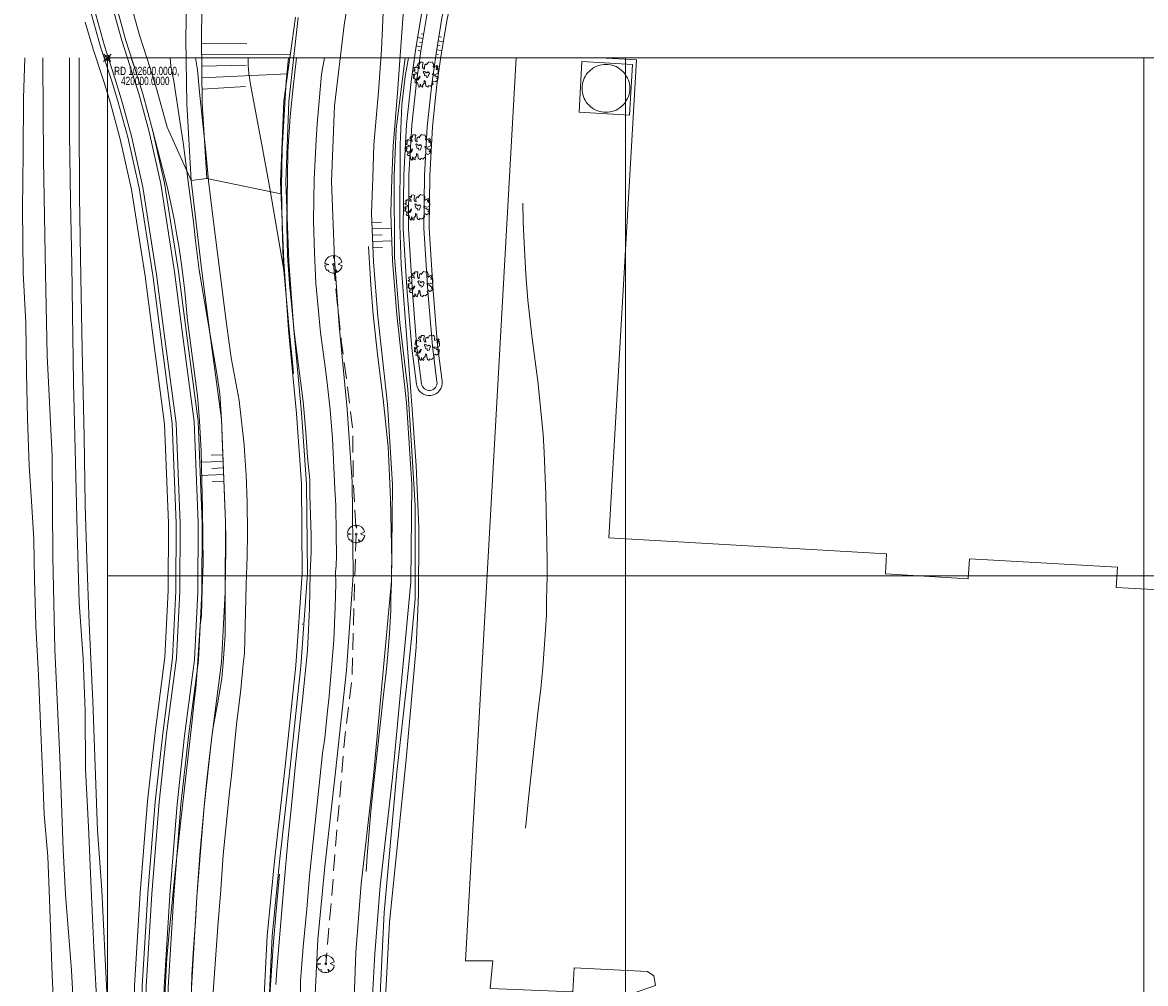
# Model space of a CAD drawing. Header units: metres. Extents: x 102313 to 104557, y 415820 to 422103.
# Tile 64 of 256: x 102584 to 102800, y 419821 to 420007. Entities that reach past the tile are written whole.
import ezdxf

# ---------------------------------------------------------------- set-up
doc = ezdxf.new("R2010")
doc.units = ezdxf.units.M
doc.header["$MEASUREMENT"] = 0
for name, pattern in [('DGN Style 3', [169.460776, 121.043411, -48.417365]), ('DGN Style 4', [193.790502, 96.834729, -48.417365, 0.121043, -48.417365]), ('HIDDEN2', [4.7625, 3.175, -1.5875])]:
    doc.linetypes.add(name, pattern=pattern)
for name, color, linetype, lineweight in [('00-Beschermingszone binnenzijde', 41, 'Continuous', 0), ('00-Coordinaten', 7, 'Continuous', 0), ('Hek', 30, 'DGN Style 4', 0), ('Hoofdgebouw', 1, 'Continuous', 0), ('N-BEPLANTING VERWIJDEREN', 104, 'Continuous', 0), ('N-ONTWERP', 2, 'Continuous', 0), ('N-ONTWERP-BOMEN', 104, 'Continuous', 0), ('N-ONTWERP-FIETSPAD', 30, 'Continuous', 0), ('N-ONTWERP-TALUD', 3, 'Continuous', 0), ('N-ONTWERP-WEG', 30, 'Continuous', 0), ('Opslagtank', 12, 'Continuous', 0), ('Rijbaan', 7, 'Continuous', 0), ('Terrein_groenvoorziening', 3, 'Continuous', 0), ('Terrein_onbegroeid', 94, 'Continuous', 0), ('Terrein_weiland', 3, 'Continuous', 0), ('water', 2, 'Continuous', 0)]:
    doc.layers.add(name, color=color, linetype=linetype, lineweight=lineweight)
doc.styles.add('Style-WORKING', font='WORKING.shx')

# ---------------------------------------------------------------- blocks, each defined once
blk = doc.blocks.new('meetpunt_1')
at = {"linetype": 'ByBlock', "lineweight": -2}
blk.add_hatch(color=0, dxfattribs=at).paths.add_polyline_path([(-50000, 0, 0.414213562), (0, -50000), (0, 0)], flags=16)
at = {"color": 0, "linetype": 'ByBlock', "lineweight": -2}
for p, q in [((100000, 0), (-100000, 0)), ((0, 100000), (0, -100000))]:
    blk.add_line(p, q, dxfattribs=at)
blk.add_circle((0, 0), 50000, dxfattribs=at)
blk = doc.blocks.new('SBMK')
at = {"color": 0, "flags": 128}
for points in [[(-13.9, 9.6), (-11.1, 9), (-12.1, 11.8)], [(-1.8, 16.8), (0, 9.2), (1.6, 16.8)], [(16.8, 0.4), (11.4, -0.7), (16.8, -1.2)], [(-15, -7.8), (-10.4, -4.4), (-15.9, -5.8)], [(4.2, -16.3), (0.6, -8.8), (-3.2, -16.6)]]:
    blk.add_lwpolyline(points, dxfattribs=at)
blk.add_lwpolyline([(-1.9, 0, 1), (1.8, 0, 1), (-1.9, 0)], format="xyb", dxfattribs=at)
at = {"color": 0}
for start, end in [(145.4075, 200.2477), (95.8899, 135.5711), (1.3252, 84.4398), (207.5009, 259.3455), (284.6649, 356.0474)]:
    blk.add_arc((0, 0), 16.9, start, end, dxfattribs=at)
blk = doc.blocks.new('boom32')
at = {"color": 0, "linetype": 'ByBlock', "lineweight": -2}
for p, q in [((-18765, 44550), (-24284, 41596)), ((-16375, 48102), (-21159, 48102)), ((-21159, 48102), (-20420, 45537)), ((-20420, 45537), (-18765, 44550)), ((-12326, 44550), (-16375, 48102)), ((-9201, 43369), (-12326, 44550)), ((-9936, 48102), (-9936, 46916)), ((-4417, 48102), (-9936, 48102)), ((-9936, 46916), (-7360, 45930)), ((-7360, 45930), (-9201, 43369)), ((-3864, 38243), (-4417, 48102)), ((5519, 45736), (1102, 36470)), ((8462, 47509), (5519, 45736)), ((8648, 45537), (8462, 47509)), ((11405, 41397), (8648, 45537)), ((15822, 44550), (11405, 41397)), ((21341, 44749), (15822, 44550)), ((19504, 39822), (21341, 44749)), ((-52803, 27005), (-55193, 25232)), ((-55193, 25232), (-51515, 21884)), ((-53538, 16758), (-54826, 13604)), ((-54826, 13604), (-52617, 11826)), ((-48019, 18726), (-53538, 16758)), ((-48572, 29177), (-52803, 27005)), ((-52617, 11826), (-46178, 13206)), ((-49125, 0), (-52250, -4140)), ((-51515, 21884), (-44341, 21685)), ((-31830, 2167), (-49125, 0)), ((-41212, 30751), (-48572, 29177)), ((-43053, 20698), (-48019, 18726)), ((-46178, 13206), (-43974, 10646)), ((-44341, 21685), (-43053, 20698)), ((-43974, 10646), (-39371, 6506)), ((-37163, 31937), (-41212, 30751)), ((-39371, 6506), (-29436, 6307)), ((-37534, 38637), (-37716, 35090)), ((-37716, 35090), (-37163, 31937)), ((-34038, 42582), (-37534, 38637)), ((-30542, 41989), (-34038, 42582)), ((-29436, 6307), (-31830, 2167)), ((-25943, 29177), (-30542, 41989)), ((-17663, 23264), (-25943, 29177)), ((-24284, 41596), (-25758, 40216)), ((-25758, 40216), (-22814, 36076)), ((-22814, 36076), (-23368, 31543)), ((-23368, 31543), (-17663, 27598)), ((-17663, 27598), (-11777, 22472)), ((-11777, 22472), (-17663, 23264)), ((-7174, 5520), (-10303, 4732)), ((-10303, 4732), (-9568, -986)), ((-1841, 6506), (-7174, 5520)), ((-1288, 32525), (-3864, 38243)), ((4231, 9858), (-1841, 6506)), ((1102, 36470), (-1288, 32525)), ((0, 0), (5152, 1774)), ((920, -2954), (0, 0)), ((7360, 6705), (4231, 9858)), ((5152, 1774), (7360, 6705)), ((15455, 4927), (16375, 9465)), ((22447, 5520), (15455, 4927)), ((16375, 9465), (23182, 12224)), ((16928, 23852), (20606, 31738)), ((24470, 25431), (16928, 23852)), ((22814, 41003), (19504, 39822)), ((20606, 31738), (23549, 36665)), ((32011, 4140), (22447, 5520)), ((23549, 36665), (22814, 41003)), ((23182, 12224), (29989, 12224)), ((30174, 32923), (24470, 25431)), ((29989, 12224), (39739, 10053)), ((35875, 30358), (30174, 32923)), ((34958, -1181), (32011, 4140)), ((32383, 25037), (36246, 27204)), ((35326, 22671), (32383, 25037)), ((39557, 22866), (35326, 22671)), ((36246, 27204), (35875, 30358)), ((41947, 20698), (39557, 22866)), ((39739, 10053), (41765, 11826)), ((41765, 11826), (41947, 20698)), ((-52250, -4140), (-54458, -8673)), ((-54458, -8673), (-48019, -10248)), ((-49307, -13007), (-51148, -17545)), ((-51148, -17545), (-43053, -27793)), ((-48019, -10248), (-49307, -13007)), ((-43053, -27793), (-41580, -27598)), ((-41580, -27598), (-33671, -26019)), ((-30909, -31539), (-34220, -37058)), ((-34220, -37058), (-28148, -45338)), ((-33671, -26019), (-30909, -31539)), ((-19132, -45731), (-22996, -41985)), ((-22996, -41985), (-19132, -42578)), ((-19132, -42578), (-17663, -46523)), ((-9568, -986), (-16928, -1968)), ((-16928, -1968), (-15455, -8279)), ((-15455, -8279), (-10303, -9659)), ((-14534, -39623), (-9936, -34692)), ((-13246, -43170), (-14534, -39623)), ((-12511, -47505), (-13246, -43170)), ((-10303, -9659), (-6992, -11039)), ((-9936, -34692), (-8095, -28978)), ((-8095, -28978), (-5519, -24639)), ((-6992, -11039), (-1102, -13600)), ((-5519, -24639), (-3678, -25824)), ((-2943, -30358), (-5152, -36271)), ((-5152, -36271), (-2023, -45930)), ((-3678, -25824), (-2943, -30358)), ((-1102, -13600), (4049, -11433)), ((4417, -7094), (920, -2954)), ((1288, -8868), (4417, -7094)), ((4049, -11433), (1288, -8868)), ((11958, -47898), (13614, -40212)), ((13614, -40212), (15269, -40212)), ((15269, -40212), (17845, -43365)), ((19504, -46324), (20792, -42971)), ((20792, -42971), (19871, -39623)), ((19871, -39623), (23182, -41198)), ((21527, -30552), (25023, -28385)), ((24837, -34891), (21527, -30552)), ((23182, -41198), (23549, -42971)), ((23549, -42971), (23368, -44944)), ((28701, -42578), (24837, -34891)), ((25023, -28385), (29989, -28978)), ((25758, -46523), (28701, -42578)), ((29989, -28978), (34220, -29566)), ((31095, -4140), (34958, -1181)), ((36428, -6506), (31095, -4140)), ((34220, -29566), (38636, -27005)), ((40110, -8868), (36428, -6506)), ((38636, -27005), (42867, -25426)), ((43235, -13007), (40110, -8868)), ((40659, -19319), (43235, -13007)), ((42867, -25426), (40659, -19319)), ((-28148, -45338), (-18583, -47505)), ((-18583, -47505), (-19132, -45731)), ((-17663, -46523), (-15455, -47898)), ((-15455, -47898), (-12511, -47505)), ((-2023, -45930), (3864, -47898)), ((3864, -47898), (11958, -47898)), ((17845, -43365), (15087, -47898)), ((15087, -47898), (19504, -46324)), ((23368, -44944), (25758, -46523))]:
    blk.add_line(p, q, dxfattribs=at)

msp = doc.modelspace()

# ---------------------------------------------------------------- linework, layer by layer
at = {"layer": '00-Beschermingszone binnenzijde', "linetype": 'DGN Style 3', "flags": 128}
msp.add_lwpolyline([(102644.854, 420019.69), (102645.173, 420023.206), (102645.847, 420027.05), (102647.422, 420032.669), (102671.307, 420150.273), (102674.341, 420161.912), (102674.149, 420165.528), (102674.063, 420168.714), (102674.065, 420174.727), (102674.658, 420181.775), (102675.043, 420184.864), (102675.311, 420186.596), (102675.666, 420189.693), (102676.377, 420193.111), (102677.025, 420196.703), (102678.83, 420202.966), (102681.122, 420211.251), (102681.5, 420212.448), (102681.933, 420213.341), (102682.285, 420213.765), (102682.754, 420214.147), (102683.287, 420214.426), (102683.865, 420214.594), (102684.503, 420214.647), (102685.402, 420214.715), (102685.836, 420219.061), (102684.533, 420219.366), (102684.189, 420219.545), (102683.9, 420219.805), (102683.682, 420220.13), (102683.551, 420220.498), (102683.333, 420222.745), (102683.198, 420223.758), (102685.631, 420228.566), (102691.351, 420227.17), (102716.166, 420220.852), (102712.748, 420186.701), (102705.573, 420186.157), (102705.316, 420184.923), (102705.049, 420182.594), (102704.758, 420180.712), (102704.502, 420178.658), (102704.065, 420173.463), (102704.063, 420169.116), (102704.128, 420166.727), (102704.545, 420158.849), (102700.544, 420143.499), (102676.604, 420025.626), (102675.138, 420020.394), (102674.945, 420019.297), (102675.34, 420013.32), (102676.135, 420001.195), (102677.636, 419993.13), (102679.186, 419983.835), (102680.252, 419976.214), (102680.114, 419972.658), (102680.205, 419968.375), (102680.342, 419965.521), (102680.754, 419958.175), (102681.136, 419953.214), (102681.957, 419945.826), (102683.041, 419937.572), (102684.054, 419927.345), (102684.274, 419923.806), (102684.623, 419915.724), (102684.859, 419902.964), (102684.845, 419899.786), (102684.812, 419897.708), (102684.696, 419895.257), (102684.716, 419892.427), (102684.34, 419886.764), (102683.989, 419882.29), (102683.613, 419878.229), (102683.115, 419874.155), (102681.291, 419857.602), (102680.735, 419851.881), (102680.059, 419843.707), (102678.031, 419814.15), (102678.812, 419799.899), (102678.125, 419797.626), (102678.794, 419779.932), (102679.15, 419772.025), (102679.51, 419766.527), (102679.772, 419760.537), (102680.255, 419754.038), (102682.283, 419720.512), (102683.705, 419703.802), (102684.272, 419691.716), (102685.027, 419684.945), (102686.162, 419675.507), (102688.894, 419651.771), (102689.917, 419642.546), (102691.553, 419628.331), (102693.444, 419611.332), (102694.565, 419601.882), (102695.622, 419591.913), (102696.991, 419579.964), (102697.408, 419576.131), (102698.805, 419570.27), (102699.573, 419564.654), (102701.541, 419551.142), (102704.13, 419531.912), (102706.757, 419513.327), (102707.817, 419513.471), (102715.997, 419453.382), (102718.718, 419435.599), (102722.857, 419409.807), (102735.607, 419350.747), (102742.804, 419309.851), (102737.67, 419310.391), (102739.346, 419302.081), (102741.222, 419292.129), (102743.626, 419279.84), (102743.035, 419276.916), (102743.083, 419276.359), (102743.231, 419272.666), (102744.124, 419268.485), (102745.217, 419261.751), (102745.695, 419259.259), (102723.017, 419254.957), (102716.243, 419253.55), (102715.673, 419256.525), (102714.631, 419262.944), (102713.234, 419269.482), (102713.244, 419271.738), (102713.135, 419274.469), (102713.022, 419275.777), (102712.919, 419279.34), (102713.039, 419279.934), (102711.76, 419286.471), (102709.901, 419296.336), (102706.759, 419311.907), (102705.592, 419316.901), (102703.849, 419326.29), (102701.522, 419337.701), (102701.333, 419338.155), (102701.131, 419338.963), (102701.088, 419339.795), (102701.206, 419340.62), (102701.477, 419341.406), (102701.895, 419342.128), (102702.44, 419342.755), (102703.097, 419343.268), (102703.839, 419343.644), (102704.64, 419343.873), (102705.471, 419343.944), (102706.36, 419343.85), (102706.161, 419344.98), (102693.363, 419404.261), (102689.08, 419430.954), (102686.305, 419449.089), (102682.138, 419479.698), (102681.182, 419479.568), (102679.249, 419493.587), (102678.342, 419500), (102674.411, 419527.812), (102671.831, 419546.978), (102669.867, 419560.46), (102669.281, 419564.747), (102667.788, 419571.01), (102667.176, 419576.634), (102665.802, 419588.625), (102664.752, 419598.534), (102663.64, 419607.906), (102661.743, 419624.957), (102660.106, 419639.179), (102659.084, 419648.403), (102656.367, 419672.001), (102655.226, 419681.492), (102654.35, 419689.348), (102653.764, 419701.826), (102652.359, 419718.335), (102650.323, 419752.019), (102649.82, 419758.768), (102649.553, 419764.893), (102649.195, 419770.37), (102648.819, 419778.689), (102648.055, 419798.892), (102648.096, 419800.977), (102648.053, 419801.338), (102648.096, 419801.971), (102648.568, 419803.531), (102647.975, 419814.357), (102650.144, 419845.971), (102650.855, 419854.566), (102651.45, 419860.695), (102653.315, 419877.618), (102653.781, 419881.432), (102654.097, 419884.845), (102654.417, 419888.931), (102654.709, 419893.317), (102654.691, 419895.856), (102654.823, 419898.654), (102654.846, 419900.094), (102654.858, 419902.754), (102654.635, 419914.799), (102654.314, 419922.231), (102654.146, 419924.938), (102653.235, 419934.139), (102652.174, 419942.215), (102651.264, 419950.405), (102650.819, 419956.181), (102650.382, 419963.964), (102650.22, 419967.34), (102650.101, 419972.92), (102650.171, 419974.707), (102649.53, 419979.289), (102648.091, 419987.918), (102646.316, 419997.455), (102645.404, 420011.356), (102644.854, 420019.69)], close=True, dxfattribs=at)
at = {"layer": '00-Coordinaten'}
for p, q in [((102600, 420000), (102600, 417600)), ((104100, 420000), (102600, 420000)), ((102700, 420000), (102700, 417600)), ((102800, 420000), (102800, 417600)), ((104100, 419900), (102600, 419900))]:
    msp.add_line(p, q, dxfattribs=at)
at = {"layer": 'Hek', "flags": 128}
for points in [[(102634.074, 419958.998), (102633.898, 419960.924), (102633.722, 419967.649), (102633.58, 419975.088), (102633.736, 419982.436), (102634.484, 419995.435), (102634.922, 420000)], [(102652.984, 419552.981), (102652.631, 419556.064), (102651.84, 419562.135), (102651.095, 419568.916), (102650.206, 419577.343), (102648.832, 419588.979), (102646.319, 419611.061), (102645.648, 419617.34), (102644.304, 419629.185), (102643.66, 419634.542), (102642.64, 419644.63), (102639.339, 419674.152), (102637.88, 419687.96), (102637.033, 419695.549), (102636.435, 419700), (102635.97, 419704.324), (102635.323, 419711.914), (102634.884, 419719.414), (102633.384, 419741.2), (102632.529, 419754.831), (102631.64, 419767.778), (102631.494, 419774.414), (102631.21, 419783.163), (102630.867, 419798.041), (102630.845, 419805.836), (102630.971, 419813.215), (102631.455, 419821.007), (102631.998, 419828.503), (102632.538, 419835.373), (102634.135, 419851.61), (102635.636, 419866.42), (102636.326, 419873.646), (102637.524, 419887.565), (102637.823, 419893.752), (102637.976, 419900.803), (102637.981, 419907.795), (102637.804, 419914.282), (102637.565, 419920.055), (102637.151, 419926.573), (102635.818, 419939.939), (102635.167, 419946.815), (102634.074, 419958.998)]]:
    msp.add_lwpolyline(points, dxfattribs=at)
at = {"layer": 'Hoofdgebouw', "flags": 128}
msp.add_lwpolyline([(102695.108, 420000), (102695.107, 419999.989), (102702.085, 419999.584), (102696.731, 419907.357), (102750.31, 419904.243), (102750.109, 419900.366), (102766.103, 419899.437), (102766.32, 419903.312), (102779.019, 419902.572), (102784.602, 419902.246), (102794.884, 419901.67), (102794.638, 419897.761), (102805.391, 419897.16), (102805.64, 419901.02), (102826.586, 419899.822), (102832.068, 419993.915), (102826.713, 419994.229)], dxfattribs=at)
at = {"layer": 'N-BEPLANTING VERWIJDEREN', "linetype": 'HIDDEN2', "flags": 128}
msp.add_lwpolyline([(102643.62, 419960.128), (102645.128, 419945.448), (102646.257, 419937.236), (102647.311, 419928.195), (102647.463, 419918.025), (102647.989, 419908.08), (102647.164, 419879.746), (102645.808, 419868.822), (102644.079, 419848.55), (102643.176, 419836.797), (102642.122, 419825.119)], dxfattribs=at)
at = {"layer": 'N-ONTWERP', "ltscale": 0.1}
msp.add_line((102611.529, 419986.608), (102616.188, 419976.341), dxfattribs=at)
at = {"layer": 'N-ONTWERP', "ltscale": 0.01}
msp.add_line((102611.529, 419986.608), (102616.188, 419976.341), dxfattribs=at)
at = {"layer": 'N-ONTWERP', "ltscale": 0.1, "flags": 128}
for points in [[(102636.205, 420119.676), (102632.33, 420099.582), (102627.668, 420079.37), (102620.434, 420052.065), (102618.146, 420041.796), (102616.834, 420033.968), (102615.941, 420025.72), (102615.311, 420015.03), (102615.154, 420003.577), (102615.308, 419991.134)], [(102639.171, 420119.225), (102635.274, 420099), (102630.58, 420078.648), (102623.35, 420051.354), (102621.092, 420041.221), (102619.807, 420033.558), (102618.932, 420025.47), (102618.31, 420014.921), (102618.155, 420003.658), (102618.307, 419991.227)], [(102659.631, 419936.972), (102658.739, 419943.933), (102657.847, 419954.663), (102657.074, 419966.979), (102657.193, 419977.392), (102657.728, 419987.09), (102658.62, 419995.42), (102659.466, 420001.425), (102660.634, 420008.387), (102661.883, 420014.128), (102663.981, 420022.047), (102664.942, 420024.873), (102667.573, 420032.692), (102669.931, 420040.518), (102674.281, 420055.186)], [(102660.623, 419937.099), (102659.734, 419944.038), (102658.844, 419954.736), (102658.074, 419967.005), (102658.193, 419977.358), (102658.725, 419987.009), (102659.613, 419995.297), (102660.454, 420001.272), (102661.617, 420008.198), (102662.855, 420013.893), (102664.938, 420021.758), (102665.89, 420024.553), (102668.526, 420032.388), (102670.889, 420040.232), (102675.239, 420054.902)], [(102663.598, 419937.48), (102662.718, 419944.353), (102661.837, 419954.954), (102661.076, 419967.082), (102661.192, 419977.258), (102661.716, 419986.766), (102662.59, 419994.927), (102663.419, 420000.814), (102664.563, 420007.631), (102665.772, 420013.19), (102667.812, 420020.889), (102668.731, 420023.591), (102671.384, 420031.477), (102673.764, 420039.372), (102678.116, 420054.049)], [(102664.59, 419937.607), (102663.712, 419944.458), (102662.834, 419955.027), (102662.076, 419967.108), (102662.191, 419977.225), (102662.713, 419986.686), (102663.583, 419994.804), (102664.408, 420000.662), (102665.546, 420007.442), (102666.745, 420012.956), (102668.77, 420020.6), (102669.679, 420023.27), (102672.337, 420031.173), (102674.722, 420039.086), (102679.074, 420053.765)], [(102659.445, 420029.555), (102658.093, 420021.518), (102657.182, 420010.168), (102656.561, 420001.262), (102655.999, 419993.202), (102655.999, 419993.202), (102655.127, 419982.952), (102654.911, 419976.727), (102654.679, 419970.04), (102655.036, 419960.839), (102655.872, 419950.399), (102657.742, 419933.433), (102658.729, 419917.683), (102658.527, 419898.883), (102655.009, 419861.062), (102652.646, 419840.194), (102651.597, 419827.049), (102651.027, 419816.616)], [(102599.696, 420019.366), (102601.6, 420010.384), (102603.493, 420003.547), (102605.572, 419997.154), (102606.831, 419993.041), (102608.79, 419985.861)], [(102602.544, 420019.623), (102604.36, 420011.058), (102606.213, 420004.365), (102608.28, 419998.009), (102609.559, 419993.83), (102611.529, 419986.608)], [(102653.29, 420010.139), (102652.881, 420001.518), (102652.321, 419993.487), (102651.443, 419983.172), (102651.224, 419976.855), (102650.988, 419970.033), (102651.353, 419960.62), (102652.199, 419950.05), (102654.066, 419933.115), (102655.039, 419917.587), (102654.84, 419899.074), (102651.339, 419861.44), (102648.974, 419840.548), (102647.917, 419827.297), (102647.577, 419816.655)], [(102596.773, 420009.079), (102598.704, 420002.106), (102600.804, 419995.649), (102602.028, 419991.651), (102603.935, 419984.661), (102606.105, 419974.868), (102608.756, 419958.063), (102610.366, 419945.655), (102612.52, 419929.402), (102613.289, 419910.173), (102613.224, 419897.071), (102612.57, 419884.183), (102610.687, 419869.61), (102609.224, 419856.366), (102607.81, 419838.702), (102606.726, 419820.793), (102606.3, 419802.144), (102606.59, 419781.363), (102606.963, 419765.501), (102608.335, 419739.096), (102610.254, 419713.688), (102614.458, 419674.205), (102619.434, 419631.283)], [(102636.315, 420007.829), (102634.022, 419991.622), (102633.405, 419976.029), (102634.022, 419960.655)], [(102595.687, 420006.86), (102597.267, 420001.674), (102599.373, 419995.198), (102600.586, 419991.234), (102602.478, 419984.301), (102604.631, 419974.589), (102607.271, 419957.849), (102608.878, 419945.46), (102611.024, 419929.273), (102611.789, 419910.146), (102611.724, 419897.113), (102611.075, 419884.318), (102609.197, 419869.789), (102607.73, 419856.508), (102606.314, 419838.807), (102605.227, 419820.856), (102604.8, 419802.151), (102605.09, 419781.335), (102605.179, 419765.864), (102606.279, 419728.986)], [(102655.184, 419434.419), (102650.566, 419464.429), (102643.257, 419512.466), (102635.947, 419573.861), (102628.868, 419632.4), (102623.9, 419675.255), (102619.716, 419714.549), (102617.816, 419739.7), (102616.457, 419765.859), (102616.088, 419781.541), (102615.802, 419802.102), (102616.219, 419820.398), (102617.287, 419838.036), (102618.682, 419855.465), (102620.114, 419868.43), (102622.045, 419883.336), (102622.723, 419896.861), (102622.79, 419910.339), (102621.995, 419930.218), (102619.785, 419946.89), (102618.172, 419959.324), (102616.188, 419976.341), (102615.308, 419991.134)], [(102619.173, 419976.689), (102618.303, 419991.313)], [(102653.869, 419413.376), (102646.118, 419463.748), (102638.797, 419511.861), (102631.479, 419573.325), (102624.399, 419631.871), (102619.428, 419674.758), (102615.234, 419714.141), (102613.325, 419739.414), (102611.96, 419765.689), (102611.589, 419781.457), (102611.301, 419802.122), (102611.722, 419820.585), (102612.798, 419838.352), (102614.202, 419855.892), (102615.651, 419869.015), (102617.554, 419883.735), (102618.223, 419896.932), (102618.29, 419910.26), (102617.507, 419929.832), (102615.323, 419946.305), (102613.706, 419958.774), (102611.02, 419975.8), (102608.79, 419985.861)], [(102616.188, 419976.341), (102619.173, 419976.689)], [(102619.173, 419976.689), (102633.498, 419973.724)], [(102634.022, 419960.655), (102634.976, 419947.502), (102636.485, 419931.36), (102637.424, 419917.735), (102637.613, 419900.46), (102636.356, 419882.685), (102634.288, 419863.219), (102632.22, 419844.927), (102630.827, 419830.505), (102629.81, 419810.094), (102630.043, 419790.697), (102630.828, 419772.022), (102632.593, 419744.806), (102634.565, 419719.043), (102637.264, 419689.022), (102642.987, 419634.34), (102648.078, 419587.971), (102654.21, 419538.717), (102658.776, 419502.506)]]:
    msp.add_lwpolyline(points, dxfattribs=at)
at = {"layer": 'N-ONTWERP', "ltscale": 0.01, "flags": 128}
for points in [[(102636.205, 420119.676), (102632.33, 420099.582), (102627.668, 420079.37), (102620.434, 420052.065), (102618.146, 420041.796), (102616.834, 420033.968), (102615.941, 420025.72), (102615.311, 420015.03), (102615.154, 420003.577), (102615.308, 419991.134)], [(102639.171, 420119.225), (102635.274, 420099), (102630.58, 420078.648), (102623.35, 420051.354), (102621.092, 420041.221), (102619.807, 420033.558), (102618.932, 420025.47), (102618.31, 420014.921), (102618.155, 420003.658), (102618.307, 419991.227)], [(102659.631, 419936.972), (102658.739, 419943.933), (102657.847, 419954.663), (102657.074, 419966.979), (102657.193, 419977.392), (102657.728, 419987.09), (102658.62, 419995.42), (102659.466, 420001.425), (102660.634, 420008.387), (102661.883, 420014.128), (102663.981, 420022.047), (102664.942, 420024.873), (102667.573, 420032.692), (102669.931, 420040.518), (102674.281, 420055.186)], [(102660.623, 419937.099), (102659.734, 419944.038), (102658.844, 419954.736), (102658.074, 419967.005), (102658.193, 419977.358), (102658.725, 419987.009), (102659.613, 419995.297), (102660.454, 420001.272), (102661.617, 420008.198), (102662.855, 420013.893), (102664.938, 420021.758), (102665.89, 420024.553), (102668.526, 420032.388), (102670.889, 420040.232), (102675.239, 420054.902)], [(102663.598, 419937.48), (102662.718, 419944.353), (102661.837, 419954.954), (102661.076, 419967.082), (102661.192, 419977.258), (102661.716, 419986.766), (102662.59, 419994.927), (102663.419, 420000.814), (102664.563, 420007.631), (102665.772, 420013.19), (102667.812, 420020.889), (102668.731, 420023.591), (102671.384, 420031.477), (102673.764, 420039.372), (102678.116, 420054.049)], [(102664.59, 419937.607), (102663.712, 419944.458), (102662.834, 419955.027), (102662.076, 419967.108), (102662.191, 419977.225), (102662.713, 419986.686), (102663.583, 419994.804), (102664.408, 420000.662), (102665.546, 420007.442), (102666.745, 420012.956), (102668.77, 420020.6), (102669.679, 420023.27), (102672.337, 420031.173), (102674.722, 420039.086), (102679.074, 420053.765)], [(102659.445, 420029.555), (102658.093, 420021.518), (102657.182, 420010.168), (102656.561, 420001.262), (102655.999, 419993.202), (102655.999, 419993.202), (102655.127, 419982.952), (102654.911, 419976.727), (102654.679, 419970.04), (102655.036, 419960.839), (102655.872, 419950.399), (102657.742, 419933.433), (102658.729, 419917.683), (102658.527, 419898.883), (102655.009, 419861.062), (102652.646, 419840.194), (102651.597, 419827.049), (102651.027, 419816.616)], [(102599.696, 420019.366), (102601.6, 420010.384), (102603.493, 420003.547), (102605.572, 419997.154), (102606.831, 419993.041), (102608.79, 419985.861)], [(102602.544, 420019.623), (102604.36, 420011.058), (102606.213, 420004.365), (102608.28, 419998.009), (102609.559, 419993.83), (102611.529, 419986.608)], [(102653.29, 420010.139), (102652.881, 420001.518), (102652.321, 419993.487), (102651.443, 419983.172), (102651.224, 419976.855), (102650.988, 419970.033), (102651.353, 419960.62), (102652.199, 419950.05), (102654.066, 419933.115), (102655.039, 419917.587), (102654.84, 419899.074), (102651.339, 419861.44), (102648.974, 419840.548), (102647.917, 419827.297), (102647.577, 419816.655)], [(102596.773, 420009.079), (102598.704, 420002.106), (102600.804, 419995.649), (102602.028, 419991.651), (102603.935, 419984.661), (102606.105, 419974.868), (102608.756, 419958.063), (102610.366, 419945.655), (102612.52, 419929.402), (102613.289, 419910.173), (102613.224, 419897.071), (102612.57, 419884.183), (102610.687, 419869.61), (102609.224, 419856.366), (102607.81, 419838.702), (102606.726, 419820.793), (102606.3, 419802.144), (102606.59, 419781.363), (102606.963, 419765.501), (102608.335, 419739.096), (102610.254, 419713.688), (102614.458, 419674.205), (102619.434, 419631.283)], [(102636.315, 420007.829), (102634.022, 419991.622), (102633.405, 419976.029), (102634.022, 419960.655)], [(102595.687, 420006.86), (102597.267, 420001.674), (102599.373, 419995.198), (102600.586, 419991.234), (102602.478, 419984.301), (102604.631, 419974.589), (102607.271, 419957.849), (102608.878, 419945.46), (102611.024, 419929.273), (102611.789, 419910.146), (102611.724, 419897.113), (102611.075, 419884.318), (102609.197, 419869.789), (102607.73, 419856.508), (102606.314, 419838.807), (102605.227, 419820.856), (102604.8, 419802.151), (102605.09, 419781.335), (102605.179, 419765.864), (102606.279, 419728.986)], [(102655.184, 419434.419), (102650.566, 419464.429), (102643.257, 419512.466), (102635.947, 419573.861), (102628.868, 419632.4), (102623.9, 419675.255), (102619.716, 419714.549), (102617.816, 419739.7), (102616.457, 419765.859), (102616.088, 419781.541), (102615.802, 419802.102), (102616.219, 419820.398), (102617.287, 419838.036), (102618.682, 419855.465), (102620.114, 419868.43), (102622.045, 419883.336), (102622.723, 419896.861), (102622.79, 419910.339), (102621.995, 419930.218), (102619.785, 419946.89), (102618.172, 419959.324), (102616.188, 419976.341), (102615.308, 419991.134)], [(102619.173, 419976.689), (102618.303, 419991.313)], [(102653.869, 419413.376), (102646.118, 419463.748), (102638.797, 419511.861), (102631.479, 419573.325), (102624.399, 419631.871), (102619.428, 419674.758), (102615.234, 419714.141), (102613.325, 419739.414), (102611.96, 419765.689), (102611.589, 419781.457), (102611.301, 419802.122), (102611.722, 419820.585), (102612.798, 419838.352), (102614.202, 419855.892), (102615.651, 419869.015), (102617.554, 419883.735), (102618.223, 419896.932), (102618.29, 419910.26), (102617.507, 419929.832), (102615.323, 419946.305), (102613.706, 419958.774), (102611.02, 419975.8), (102608.79, 419985.861)], [(102616.188, 419976.341), (102619.173, 419976.689)], [(102619.173, 419976.689), (102633.498, 419973.724)], [(102634.022, 419960.655), (102634.976, 419947.502), (102636.485, 419931.36), (102637.424, 419917.735), (102637.613, 419900.46), (102636.356, 419882.685), (102634.288, 419863.219), (102632.22, 419844.927), (102630.827, 419830.505), (102629.81, 419810.094), (102630.043, 419790.697), (102630.828, 419772.022), (102632.593, 419744.806), (102634.565, 419719.043), (102637.264, 419689.022), (102642.987, 419634.34), (102648.078, 419587.971), (102654.21, 419538.717), (102658.776, 419502.506)]]:
    msp.add_lwpolyline(points, dxfattribs=at)
at = {"layer": 'N-ONTWERP', "ltscale": 0.1}
for radius in [2.5, 1.5]:
    msp.add_arc((102662.11, 419937.289), radius, 187.30069, 7.30069, dxfattribs=at)
at = {"layer": 'N-ONTWERP', "ltscale": 0.01}
for radius in [2.5, 1.5]:
    msp.add_arc((102662.11, 419937.289), radius, 187.30069, 7.30069, dxfattribs=at)
at = {"layer": 'N-ONTWERP-FIETSPAD', "ltscale": 0.1, "flags": 128}
for points in [[(102597.496, 420009.279), (102599.422, 420002.322), (102601.519, 419995.875), (102602.748, 419991.859), (102604.663, 419984.841), (102606.843, 419975.008), (102609.499, 419958.169), (102611.109, 419945.752), (102613.268, 419929.467), (102614.039, 419910.186), (102613.974, 419897.05), (102613.317, 419884.116), (102611.431, 419869.521), (102609.97, 419856.295), (102608.558, 419838.65), (102607.475, 419820.762), (102607.051, 419802.141), (102607.339, 419781.377), (102607.712, 419765.529), (102609.083, 419739.143), (102611.001, 419713.756), (102615.204, 419674.288), (102620.179, 419631.371)], [(102597.496, 420009.279), (102599.422, 420002.322), (102601.519, 419995.875), (102602.748, 419991.859), (102604.663, 419984.841), (102606.843, 419975.008), (102609.499, 419958.169), (102611.109, 419945.752), (102613.268, 419929.467), (102614.039, 419910.186), (102613.974, 419897.05), (102613.317, 419884.116), (102611.431, 419869.521), (102609.97, 419856.295), (102608.558, 419838.65), (102607.475, 419820.762), (102607.051, 419802.141), (102607.339, 419781.377), (102607.712, 419765.529), (102609.083, 419739.143), (102611.001, 419713.756), (102615.204, 419674.288), (102620.179, 419631.371)], [(102600.873, 420010.199), (102602.775, 420003.331), (102604.857, 419996.928), (102606.11, 419992.832), (102608.062, 419985.681), (102610.283, 419975.66), (102612.963, 419958.667), (102614.58, 419946.207), (102616.759, 419929.767), (102617.539, 419910.247), (102617.473, 419896.953), (102616.806, 419883.803), (102614.907, 419869.104), (102613.455, 419855.963), (102612.05, 419838.404), (102610.973, 419820.617), (102610.551, 419802.125), (102610.839, 419781.443), (102611.21, 419765.661), (102612.576, 419739.366), (102614.487, 419714.073), (102618.682, 419674.675), (102623.654, 419631.783)], [(102600.873, 420010.199), (102602.775, 420003.331), (102604.857, 419996.928), (102606.11, 419992.832), (102608.062, 419985.681), (102610.283, 419975.66), (102612.963, 419958.667), (102614.58, 419946.207), (102616.759, 419929.767), (102617.539, 419910.247), (102617.473, 419896.953), (102616.806, 419883.803), (102614.907, 419869.104), (102613.455, 419855.963), (102612.05, 419838.404), (102610.973, 419820.617), (102610.551, 419802.125), (102610.839, 419781.443), (102611.21, 419765.661), (102612.576, 419739.366), (102614.487, 419714.073), (102618.682, 419674.675), (102623.654, 419631.783)]]:
    msp.add_lwpolyline(points, dxfattribs=at)
at = {"layer": 'N-ONTWERP-TALUD', "ltscale": 0.1}
for p, q in [((102618.194, 420002.77), (102626.886, 420002.692)), ((102660.87, 420003.749), (102659.884, 420003.915)), ((102660.733, 420002.932), (102660.24, 420003.015)), ((102661.007, 420004.566), (102660.514, 420004.649)), ((102663.826, 420003.238), (102664.813, 420003.073)), ((102663.967, 420004.079), (102664.46, 420003.996)), ((102618.193, 420000.565), (102635.308, 420000.714)), ((102660.596, 420002.115), (102659.61, 420002.281)), ((102660.459, 420001.298), (102659.966, 420001.381)), ((102663.403, 420000.716), (102663.898, 420000.633)), ((102663.544, 420001.557), (102664.532, 420001.391)), ((102663.685, 420002.398), (102664.179, 420002.315)), ((102618.22, 419998.355), (102626.77, 419998.588)), ((102618.247, 419996.14), (102634.77, 419996.913)), ((102618.274, 419993.919), (102626.655, 419994.484)), ((102651.06, 419968.167), (102652.903, 419968.249)), ((102651.107, 419966.961), (102654.792, 419967.119)), ((102651.154, 419965.754), (102652.997, 419965.83)), ((102651.201, 419964.547), (102654.886, 419964.695)), ((102651.247, 419963.34), (102653.09, 419963.411)), ((102622.269, 419923.378), (102620.02, 419923.289)), ((102622.319, 419922.108), (102617.823, 419921.928)), ((102622.37, 419920.837), (102620.122, 419920.747)), ((102622.421, 419919.566), (102617.925, 419919.386)), ((102622.472, 419918.295), (102620.224, 419918.205))]:
    msp.add_line(p, q, dxfattribs=at)
at = {"layer": 'N-ONTWERP-WEG', "ltscale": 0.1}
msp.add_line((102645.694, 420006.314), (102648.288, 420022.376), dxfattribs=at)
at = {"layer": 'N-ONTWERP-WEG', "ltscale": 0.01}
msp.add_line((102645.694, 420006.314), (102648.288, 420022.376), dxfattribs=at)
at = {"layer": 'N-ONTWERP-WEG', "ltscale": 0.1, "flags": 128}
for points in [[(102636.809, 420007.749), (102635.019, 419991.532), (102634.406, 419976.036), (102635.02, 419960.709)], [(102645.694, 420006.314), (102643.794, 419990.737), (102643.216, 419976.096), (102643.807, 419961.181)], [(102635.02, 419960.709), (102635.972, 419947.584), (102637.482, 419931.441), (102638.424, 419917.775), (102638.613, 419900.431), (102637.353, 419882.597), (102635.282, 419863.11), (102633.214, 419844.822), (102631.824, 419830.432), (102630.81, 419810.075), (102631.042, 419790.724), (102631.826, 419772.075), (102633.59, 419744.876), (102635.562, 419719.126), (102638.259, 419689.119), (102643.982, 419634.447), (102649.071, 419588.088), (102655.202, 419538.841), (102659.772, 419502.598)], [(102643.807, 419961.181), (102644.743, 419948.312), (102646.254, 419932.153), (102647.22, 419918.125), (102647.416, 419900.168), (102646.12, 419881.822), (102644.03, 419862.15), (102641.967, 419843.905), (102640.603, 419829.79), (102639.613, 419809.909), (102639.84, 419790.962), (102640.615, 419772.545), (102642.368, 419745.497), (102644.331, 419719.856), (102647.018, 419689.971), (102652.732, 419635.385), (102657.812, 419589.111), (102663.934, 419539.935), (102668.503, 419503.699)]]:
    msp.add_lwpolyline(points, dxfattribs=at)
at = {"layer": 'N-ONTWERP-WEG', "ltscale": 0.01, "flags": 128}
for points in [[(102636.809, 420007.749), (102635.019, 419991.532), (102634.406, 419976.036), (102635.02, 419960.709)], [(102645.694, 420006.314), (102643.794, 419990.737), (102643.216, 419976.096), (102643.807, 419961.181)], [(102635.02, 419960.709), (102635.972, 419947.584), (102637.482, 419931.441), (102638.424, 419917.775), (102638.613, 419900.431), (102637.353, 419882.597), (102635.282, 419863.11), (102633.214, 419844.822), (102631.824, 419830.432), (102630.81, 419810.075), (102631.042, 419790.724), (102631.826, 419772.075), (102633.59, 419744.876), (102635.562, 419719.126), (102638.259, 419689.119), (102643.982, 419634.447), (102649.071, 419588.088), (102655.202, 419538.841), (102659.772, 419502.598)], [(102643.807, 419961.181), (102644.743, 419948.312), (102646.254, 419932.153), (102647.22, 419918.125), (102647.416, 419900.168), (102646.12, 419881.822), (102644.03, 419862.15), (102641.967, 419843.905), (102640.603, 419829.79), (102639.613, 419809.909), (102639.84, 419790.962), (102640.615, 419772.545), (102642.368, 419745.497), (102644.331, 419719.856), (102647.018, 419689.971), (102652.732, 419635.385), (102657.812, 419589.111), (102663.934, 419539.935), (102668.503, 419503.699)]]:
    msp.add_lwpolyline(points, dxfattribs=at)
at = {"layer": 'Opslagtank', "flags": 128}
msp.add_lwpolyline([(102700.811, 419994.099), (102700.794, 419994.501), (102700.741, 419994.9), (102700.654, 419995.294), (102700.533, 419995.678), (102700.379, 419996.05), (102700.193, 419996.407), (102699.976, 419996.747), (102699.731, 419997.066), (102699.459, 419997.363), (102699.162, 419997.636), (102698.842, 419997.881), (102698.503, 419998.097), (102698.145, 419998.283), (102697.773, 419998.437), (102697.389, 419998.558), (102696.996, 419998.646), (102696.596, 419998.698), (102696.194, 419998.716), (102695.792, 419998.698), (102695.392, 419998.646), (102694.999, 419998.558), (102694.615, 419998.437), (102694.243, 419998.283), (102693.886, 419998.097), (102693.546, 419997.881), (102693.226, 419997.636), (102692.929, 419997.363), (102692.657, 419997.066), (102692.412, 419996.747), (102692.196, 419996.407), (102692.01, 419996.05), (102691.855, 419995.678), (102691.734, 419995.294), (102691.647, 419994.9), (102691.595, 419994.501), (102691.577, 419994.099), (102691.595, 419993.696), (102691.647, 419993.297), (102691.734, 419992.904), (102691.855, 419992.52), (102692.01, 419992.147), (102692.196, 419991.79), (102692.412, 419991.45), (102692.657, 419991.131), (102692.929, 419990.834), (102693.226, 419990.562), (102693.546, 419990.317), (102693.886, 419990.1), (102694.243, 419989.914), (102694.615, 419989.76), (102694.999, 419989.639), (102695.392, 419989.552), (102695.792, 419989.499), (102696.194, 419989.482), (102696.596, 419989.499), (102696.996, 419989.552), (102697.389, 419989.639), (102697.773, 419989.76), (102698.145, 419989.914), (102698.503, 419990.1), (102698.842, 419990.317), (102699.162, 419990.562), (102699.459, 419990.834), (102699.731, 419991.131), (102699.976, 419991.45), (102700.193, 419991.79), (102700.379, 419992.147), (102700.533, 419992.52), (102700.654, 419992.904), (102700.741, 419993.297), (102700.794, 419993.696), (102700.811, 419994.099)], dxfattribs=at)
at = {"layer": 'Rijbaan', "flags": 128}
for points in [[(102632.497, 419821.121), (102632.69, 419823.947), (102633.955, 419839.264), (102634.835, 419848.81), (102635.616, 419856.334), (102636.306, 419863.649), (102637.676, 419876.05), (102638.586, 419885.596), (102638.983, 419893.717), (102639.136, 419900.619), (102639.334, 419904.634), (102639.32, 419907.877), (102639.091, 419915.674), (102639.045, 419918.53), (102638.62, 419922.906), (102638.287, 419927.728), (102637.751, 419933.681), (102636.031, 419947.078), (102635.238, 419955.175), (102635.18, 419955.473), (102634.765, 419961.812), (102634.614, 419967.466), (102634.834, 419981.925), (102635.283, 419988.647), (102635.817, 419994.357), (102636.486, 420000)], [(102641.87, 420000), (102641.334, 419996.859), (102640.483, 419987.164), (102640.29, 419984.13), (102639.925, 419976.574), (102639.816, 419972.588), (102639.796, 419968.452), (102639.945, 419962.382), (102640.243, 419956.519), (102641.119, 419946.994), (102642.038, 419940.325), (102642.496, 419936.693), (102643.009, 419932.019), (102643.458, 419926.542), (102643.886, 419916.811), (102644.109, 419913.567), (102644.141, 419908.151), (102644.21, 419903.867), (102644.171, 419901.963), (102644.046, 419900.773), (102644.094, 419898.482), (102643.953, 419893.96), (102643.684, 419887.683), (102642.797, 419876.768), (102642.394, 419873.319), (102641.954, 419868.65), (102641.494, 419865.796), (102640.993, 419860.83), (102638.997, 419842.125), (102638.46, 419835.671), (102637.77, 419828.385), (102637.232, 419821.842), (102637.393, 419810.36)]]:
    msp.add_lwpolyline(points, dxfattribs=at)
at = {"layer": 'Terrein_groenvoorziening', "flags": 128}
msp.add_lwpolyline([(102678.876, 420000), (102669.081, 419825.699), (102674.394, 419825.699), (102674.195, 419823.765), (102673.849, 419820.386), (102689.788, 419819.705), (102690.061, 419824.337), (102704.229, 419823.656), (102705.455, 419822.838), (102705.727, 419820.931), (102700.959, 419819.296)], dxfattribs=at)
at = {"layer": 'Terrein_onbegroeid', "flags": 128}
for points in [[(102587.554, 420000), (102587.548, 419999.224), (102587.644, 419980.377), (102588.029, 419958.432), (102588.37, 419942.527), (102589.354, 419923.125), (102589.463, 419903.664), (102589.861, 419885.769), (102590.81, 419865.002), (102591.456, 419847.22), (102591.907, 419838.53), (102593.054, 419823.855), (102594.152, 419803.703), (102594.812, 419787.024), (102596.012, 419772.214), (102597.99, 419753.758)], [(102601.92, 419753.932), (102600.933, 419771.079), (102599.75, 419789.399), (102598.96, 419800.81), (102598.079, 419814.992), (102597.4, 419828.306), (102596.946, 419838.174), (102596.345, 419851.57), (102595.771, 419862.706), (102595.702, 419873.968), (102595.326, 419883.985), (102594.579, 419894.858), (102594.181, 419908.581), (102593.871, 419921.828), (102593.487, 419937.262), (102593.297, 419950.671), (102593.147, 419960.07), (102592.874, 419972.36), (102592.669, 419985.288), (102592.689, 419998.996), (102592.684, 420000)], [(102594.542, 420000), (102594.586, 419988.22), (102594.602, 419973.247), (102594.876, 419957.661), (102595.158, 419943.62), (102595.497, 419926.95), (102595.705, 419913.701), (102596.056, 419903.288), (102596.462, 419890.783), (102597.173, 419875.806), (102597.667, 419863.251), (102598.087, 419850.884), (102598.915, 419839.368), (102599.54, 419827.351), (102600.104, 419815.715), (102600.939, 419798.238), (102601.764, 419784.962), (102602.753, 419769.984), (102603.779, 419754.014)], [(102701.325, 419998.692), (102691.547, 419999.248), (102691.004, 419989.521), (102700.762, 419988.952), (102701.325, 419998.692)]]:
    msp.add_lwpolyline(points, dxfattribs=at)
at = {"layer": 'Terrein_weiland', "flags": 128}
for points in [[(102604.599, 420000), (102605.572, 419997.154), (102606.831, 419993.041), (102608.79, 419985.861), (102611.622, 419974.928), (102612.871, 419968.823), (102613.364, 419966.172), (102613.856, 419963.254), (102614.316, 419960.098), (102614.601, 419957.567), (102614.975, 419954.977), (102615.453, 419949.322), (102617.375, 419934.733), (102617.759, 419929.946), (102618.082, 419924.084), (102618.246, 419918.216), (102618.357, 419912.99), (102618.466, 419902.297), (102618.264, 419897.597), (102618.149, 419892.361), (102617.932, 419890.488), (102617.23, 419880.821), (102617.098, 419878.293), (102616.791, 419876.39), (102616.291, 419871.513), (102614.022, 419851.62), (102612.994, 419842.252), (102611.928, 419831.19)], [(102616.219, 419820.398), (102616.321, 419822.956), (102616.644, 419828.132), (102617.026, 419833.277), (102617.287, 419838.036), (102617.863, 419846.156), (102618.682, 419855.465), (102619.184, 419860.699), (102620.114, 419868.43), (102620.423, 419870.779), (102621.45, 419876.341), (102622.077, 419880.262), (102622.359, 419883.206), (102622.712, 419888.53), (102622.723, 419896.861), (102622.776, 419901.502), (102622.852, 419904.805), (102622.864, 419907.304), (102622.79, 419910.339), (102622.236, 419924.921), (102621.995, 419930.218), (102621.721, 419935.128), (102621.49, 419936.468), (102621.145, 419939.088), (102619.785, 419946.89), (102617.732, 419958.98), (102616.987, 419964.667), (102616.588, 419968.358), (102615.615, 419976.099), (102614.61, 419983.631), (102614.063, 419987.353), (102612.794, 419995.482), (102612.273, 419998.37), (102612.107, 420000)], [(102617.028, 420000), (102617.387, 419997.661), (102617.782, 419993.345), (102619.091, 419981.199), (102619.513, 419976.258), (102620.456, 419968.309), (102622.891, 419949.166), (102623.868, 419942.11), (102625.404, 419933.861), (102626.404, 419925.317), (102626.512, 419923.114), (102626.792, 419919.483), (102626.974, 419914.246), (102627.034, 419908.235), (102626.952, 419903.713), (102626.777, 419898.359), (102626.474, 419885.001), (102626.225, 419882.949)], [(102634.074, 419958.998), (102631.26, 419975.159), (102629.812, 419983.199), (102627.608, 419994.844), (102627.321, 419996.987), (102627.144, 419998.587), (102627.165, 420000)], [(102626.225, 419882.949), (102625.755, 419878.102), (102624.919, 419871.292), (102623.918, 419861.449), (102623.545, 419858.267), (102622.355, 419846.164), (102621.876, 419839.382), (102621.306, 419832.334), (102620.317, 419818.741)], [(102611.928, 419831.19), (102611.487, 419826.193), (102611.327, 419823.873), (102610.802, 419813.879), (102610.76, 419811.499), (102610.793, 419806.084), (102610.783, 419797.991), (102610.924, 419778.145), (102611.008, 419771.182), (102611.134, 419766.421), (102611.328, 419763.504), (102611.556, 419755.351), (102611.72, 419752.553), (102612.169, 419746.898), (102612.498, 419741.273), (102613.671, 419725.558), (102615.158, 419707.371), (102615.61, 419702.43), (102615.764, 419700), (102616.065, 419699.342), (102618.577, 419676.992), (102620.769, 419657.975)]]:
    msp.add_lwpolyline(points, dxfattribs=at)
at = {"layer": 'water', "flags": 128}
for points in [[(102589.952, 419810.891), (102589.341, 419822.869), (102588.808, 419837.587), (102588.515, 419845.808), (102587.802, 419853.923), (102587.521, 419860.804), (102587.148, 419869.839), (102586.703, 419880.815), (102586.209, 419890.272), (102585.952, 419899.301), (102585.793, 419907.049), (102585.362, 419914.419), (102584.897, 419921.262), (102584.579, 419930.377), (102584.424, 419939.2), (102584.239, 419948.836), (102583.757, 419958.474), (102583.615, 419970.802), (102583.754, 419981.608), (102583.796, 419992.187), (102584.06, 420000)], [(102663.016, 419650.802), (102661.571, 419665.936), (102659.459, 419685.352), (102656.15, 419718.036), (102654.953, 419731.304), (102653.715, 419752.31), (102653.184, 419761.043), (102652.287, 419782.842), (102652.188, 419788.875), (102652.188, 419808.148), (102652.715, 419820.647), (102653.411, 419835.048), (102655.83, 419862.087), (102657.811, 419879.833), (102658.761, 419888.541), (102659.389, 419895.581), (102659.389, 419913.489), (102658.699, 419925.161), (102657.945, 419936.039), (102656.4, 419948.811), (102655.376, 419961.49), (102655.335, 419977.223), (102655.75, 419986.302), (102657.489, 420000)], [(102655.887, 419739.364), (102655.706, 419741.772), (102655.257, 419749.115), (102654.222, 419764.931), (102653.363, 419794.817), (102653.42, 419813.67), (102654.452, 419833.161), (102657.667, 419864.569), (102659.585, 419886.233), (102660.005, 419896.338), (102660.102, 419907.469), (102660.083, 419909.321), (102659.609, 419921.218), (102658.78, 419932.133), (102658.153, 419940.619), (102656.986, 419955.78), (102656.697, 419960.02), (102656.45, 419967.748), (102656.516, 419983.204), (102656.831, 419990.932), (102657.456, 419996.379), (102658.112, 420000)]]:
    msp.add_lwpolyline(points, dxfattribs=at)

# ---------------------------------------------------------------- block references
at = {"layer": '00-Coordinaten', "xscale": 1e-05, "yscale": 1e-05, "zscale": 1e-05, "rotation": 44.1407625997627}
msp.add_blockref('meetpunt_1', (102600, 420000), dxfattribs=at)
msp.add_blockref('meetpunt_1', (102600, 420000), dxfattribs=at)
at = {"layer": 'N-BEPLANTING VERWIJDEREN', "ltscale": 0.1, "xscale": 0.1, "yscale": 0.1, "zscale": 0.1, "rotation": 90}
for p in [(102643.62, 419960.131), (102647.989, 419908.08), (102642.122, 419825.119)]:
    msp.add_blockref('SBMK', p, dxfattribs=at)
at = {"layer": 'N-ONTWERP-BOMEN', "ltscale": 0.1, "xscale": 4.999999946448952e-05, "yscale": 4.999999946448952e-05, "zscale": 4.999999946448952e-05, "rotation": 90}
for p in [(102661.443, 419997.056), (102659.987, 419983.011), (102659.794, 419971.423), (102660.424, 419956.601), (102661.673, 419944.324)]:
    msp.add_blockref('boom32', p, dxfattribs=at)

# ---------------------------------------------------------------- texts
at = {"layer": '00-Coordinaten', "insert": (102601.29, 419998.263), "char_height": 1.6, "attachment_point": 1, "rotation": 0.00001, "line_spacing_factor": 0.722889, "style": 'Style-WORKING'}
msp.add_mtext('\\H1x;\\W0.75;RD 102600.0000,\\P   420000.0000', dxfattribs=at)

doc.saveas('drawing.dxf')
